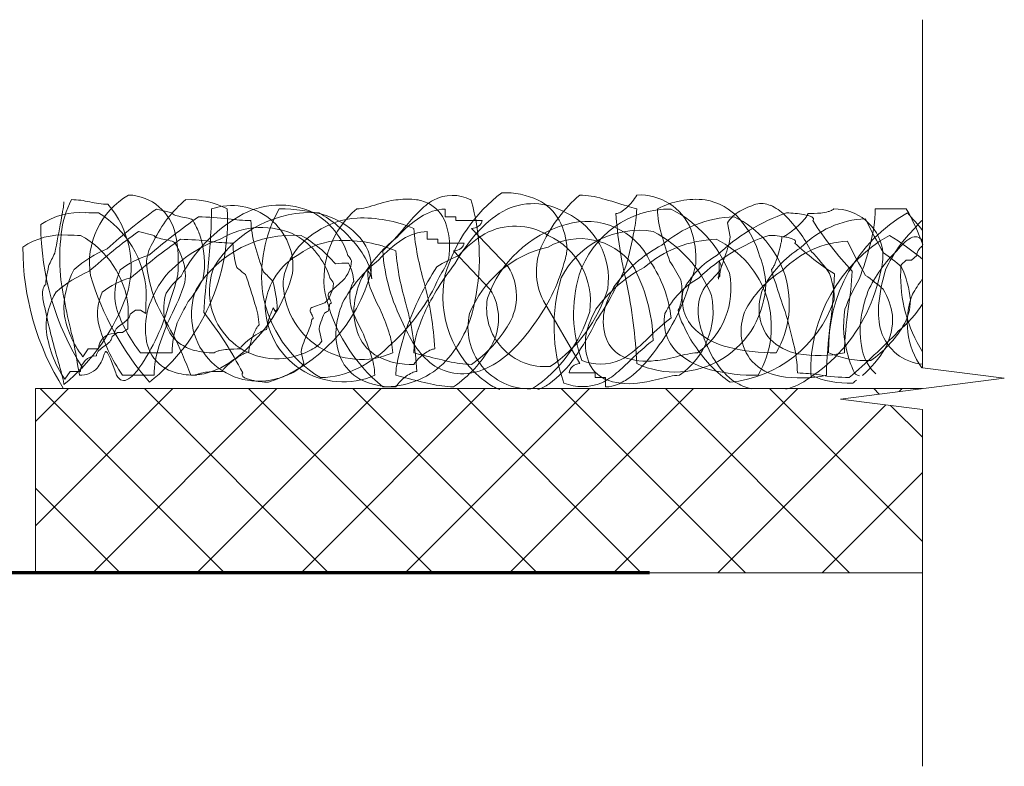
# Model space of a CAD drawing. Header units: millimetres. Extents: x -179 to 162, y -35 to 68.
# Tile 5 of 5: x 119 to 162, y -8 to 24. Entities that reach past the tile are written whole.
import ezdxf

# ---------------------------------------------------------------- set-up
doc = ezdxf.new("R2010")
doc.units = ezdxf.units.MM
for name, color, linetype, lineweight in [('FS-DETAIL-HATCH', 253, 'Continuous', 13), ('FS-DETAIL-THIN', 8, 'Continuous', 18), ('FS-DETAIL-WIDE', 4, 'Continuous', 70)]:
    doc.layers.add(name, color=color, linetype=linetype, lineweight=lineweight)

# ---------------------------------------------------------------- blocks, each defined once
blk = doc.blocks.new('CARPET_H_PROFILE_THICK')
at = {"layer": 'FS-DETAIL-HATCH'}
for p, q in [((2515.562, 1932.173), (2514.878, 1932.341)), ((2547.452, 1932.343), (2546.101, 1932.343)), ((2514.782, 1931.197), (2514.097, 1931.365)), ((2530.163, 1929.828), (2528.566, 1931.499)), ((2539.683, 1931.737), (2539.796, 1931.131)), ((2529.382, 1928.853), (2527.785, 1930.524)), ((2539.345, 1929.662), (2538.783, 1929.056)), ((2522.406, 1928.734), (2522.977, 1929.239)), ((2521.626, 1928.069), (2522.196, 1928.263)), ((2522.46, 1928.242), (2522.47, 1928.256)), ((2531.689, 1928.349), (2533.266, 1925.629)), ((2521.679, 1927.576), (2521.69, 1927.591)), ((2522.064, 1926.603), (2521.95, 1927.108)), ((2512.886, 1925.831), (2513.111, 1925.225)), ((2514.193, 1926.098), (2515.562, 1926.098)), ((2521.284, 1925.628), (2521.169, 1926.133)), ((2513.413, 1925.123), (2514.782, 1925.123)), ((2545.204, 1925.218), (2545.21, 1925.209))]:
    blk.add_line(p, q, dxfattribs=at)
at = {"layer": 'FS-DETAIL-HATCH', "flags": 128}
for points in [[(2529.022, 1931.836), (2527.882, 1931.836), (2527.882, 1932.004), (2527.425, 1932.004), (2527.425, 1932.341)], [(2528.242, 1930.86), (2527.101, 1930.86), (2527.101, 1931.029), (2526.645, 1931.029), (2526.645, 1931.365)], [(2547.903, 1930.323), (2547.677, 1930.121), (2547.452, 1930.121), (2547.227, 1929.919)], [(2513.737, 1927.782), (2513.965, 1927.95), (2514.193, 1927.95), (2514.422, 1927.808)], [(2512.956, 1926.806), (2513.185, 1926.974), (2513.413, 1926.974), (2513.641, 1927.143)], [(2511.684, 1925.93), (2511.912, 1926.267), (2512.368, 1926.267)], [(2510.903, 1924.954), (2511.131, 1925.291), (2511.588, 1925.291)], [(2532.815, 1925.225), (2533.941, 1925.225), (2533.941, 1925.023), (2534.391, 1925.023), (2534.391, 1924.619)]]:
    blk.add_lwpolyline(points, dxfattribs=at)
at = {"layer": 'FS-DETAIL-HATCH'}
for centre, radius, start, end in [((2514.868, 1930.826), 4.143, 152.3661, 173.9124), ((2508.934, 1932.724), 1.927, 348.9974, 357.6972), ((2511.135, 1929.133), 3.615, 76.3878, 89.0091), ((2515.38, 1929.998), 3.409, 120.0239, 189.0695), ((2512.836, 1936.159), 3.614, 256.3874, 269.0088), ((2513.602, 1930.805), 2.146, 11.2325, 88.0777), ((2519.709, 1928.568), 5.489, 130.4085, 154.17), ((2516.32, 1929.282), 3.469, 61.9301, 92.7929), ((2527.485, 1922.84), 10.159, 104.299, 107.1859), ((2525.443, 1931.014), 1.734, 91.95, 105.6312), ((2525.78, 1929.964), 2.811, 81.9177, 98.09), ((2525.923, 1931.025), 1.74, 60.4583, 81.6857), ((2528.477, 1930.115), 3.049, 120.9049, 136.2805), ((2527.74, 1931.131), 1.802, 63.7556, 117.4058), ((2534.056, 1927.534), 6.914, 127.0793, 163.5076), ((2519.943, 1930.193), 8.965, 346.1925, 16.5547), ((2529.997, 1929.6), 3.452, 64.832, 91.8097), ((2530.481, 1930.784), 2.176, 29.4775, 63.1277), ((2537.586, 1927.989), 6.578, 131.0562, 154.2889), ((2533.123, 1928.935), 4.017, 73.6516, 87.9605), ((2529.042, 1913.17), 20.299, 71.9731, 75.1253), ((2533.851, 1934.022), 2.175, 311.5047, 330.4334), ((2535.857, 1930.521), 2.431, 22.8728, 92.6877), ((2538.311, 1929.245), 3.518, 83.3235, 118.2902), ((2538.28, 1930.199), 2.579, 41.5976, 80.1676), ((2491.392, 1935.442), 19.678, 349.4485, 350.9778), ((2528.581, 1913.226), 23.52, 125.6358, 132.3312), ((2509.652, 1929.843), 4.129, 342.5099, 40.8804), ((2509.062, 1931.817), 8.907, 308.2438, 3.3911), ((2486.006, 1932.9), 31.276, 354.0872, 358.9804), ((2518.15, 1929.829), 2.662, 353.6841, 109.1449), ((2520.232, 1929.105), 3.411, 64.0955, 121.2362), ((2525.476, 1929.426), 6.025, 151.0369, 187.375), ((2520.342, 1925.932), 6.413, 72.6488, 91.2232), ((2526.146, 1929.286), 3.99, 129.9857, 188.7766), ((2523.524, 1934.076), 1.733, 271.9504, 285.6319), ((2521.482, 1942.251), 10.159, 284.2993, 287.1859), ((2535.009, 1923.75), 12.169, 135.8788, 140.1847), ((2527.508, 1930.259), 2.083, 92.2847, 123.2775), ((2525.923, 1931.157), 1.628, 16.3231, 58.1565), ((2532.23, 1928.344), 4.527, 120.6755, 139.468), ((2531.24, 1929.822), 2.753, 58.6361, 118.64), ((2537.201, 1928.173), 4.168, 89.5306, 161.7351), ((2534.307, 1933.462), 1.453, 300.5607, 312.6842), ((2544.193, 1960.294), 29.2, 252.3176, 253.1773), ((2530.343, 1932.513), 5.402, 347.9851, 358.1979), ((2540.978, 1932.457), 4.336, 181.4964, 196.1133), ((2534.735, 1927.515), 5.436, 22.0453, 62.6155), ((2540.899, 1930.98), 1.433, 118.0037, 148.0942), ((2541.791, 1929.578), 3.092, 106.3368, 120.4017), ((2541.169, 1931.624), 0.954, 66.7683, 105.0243), ((2540.712, 1930.597), 2.079, 45.2753, 66.355), ((2543.543, 1934.116), 1.959, 275.6722, 285.3152), ((2543.823, 1933.078), 0.884, 285.6083, 294.9823), ((2544.014, 1932.674), 0.437, 294.6004, 310.8214), ((2544.322, 1930.208), 2.136, 10.4279, 90.6084), ((2539.843, 1932.423), 6.258, 344.8531, 359.2748), ((2539.306, 1927.654), 9.399, 19.4516, 29.9251), ((2511.581, 1929.101), 3.09, 85.744, 123.8589), ((2389.889, 1954.261), 122.911, 348.8174, 349.4885), ((2512.443, 1950.934), 18.761, 268.066, 269.7717), ((2510.126, 1928.478), 4.322, 3.4628, 58.7383), ((2535.172, 1905.967), 31.923, 125.3492, 130.2494), ((2515.619, 1932.174), 0.0566, 181.2509, 214.9909), ((2515.664, 1932.208), 0.113, 215.9608, 236.4263), ((2515.814, 1932.444), 0.393, 237.2634, 253.8561), ((2516.475, 1934.638), 2.684, 253.3146, 260.1982), ((2521.852, 1926.223), 6.716, 120.3053, 151.5325), ((2515.592, 1929.485), 2.544, 72.7967, 80.3697), ((2516.246, 1931.581), 0.349, 54.5033, 73.6014), ((2516.332, 1931.728), 0.18, 39.3885, 49.348), ((2516.133, 1931.627), 0.401, 26.514, 32.5077), ((2512.696, 1929.717), 4.332, 20.8808, 28.8273), ((2516.535, 1920.462), 11.543, 82.6666, 89.1671), ((2521.596, 1927.249), 4.936, 85.8902, 148.5004), ((2519.158, 1940.469), 8.635, 262.3496, 268.8466), ((2523.047, 1931.943), 4.064, 181.5028, 196.6455), ((2520.105, 1929.376), 3.231, 17.1558, 59.9704), ((2523.763, 1928.61), 3.344, 92.907, 125.1215), ((2519.18, 1927.358), 5.555, 40.0374, 60.0882), ((2521.302, 1929.001), 3.197, 45.221, 72.6762), ((2523.801, 1926.132), 5.822, 67.208, 92.0436), ((2528.859, 1928.029), 4.69, 122.1251, 139.0208), ((2528.789, 1931.842), 0.234, 326.3066, 358.4927), ((2529.783, 1930.478), 2.935, 2.4159, 27.9646), ((2531.372, 1929.314), 3.141, 351.9069, 65.5356), ((2533.573, 1928.753), 3.051, 25.2583, 107.1619), ((2534.834, 1932.434), 0.292, 271.4746, 290.3506), ((2552.633, 1933.3), 17.829, 183.727, 193.437), ((2534.714, 1932.778), 0.657, 289.7076, 300.3045), ((2540.145, 1926.955), 5.052, 91.9488, 130.8628), ((2544.957, 1924.334), 8.292, 109.0219, 133.669), ((2538.174, 1928.213), 4.196, 329.7371, 64.6083), ((2537.05, 1929.157), 4.19, 15.4355, 41.0902), ((2537.749, 1927.634), 6.268, 27.2203, 45.0906), ((2542.221, 1928.069), 4.104, 79.1179, 89.5341), ((2540.414, 1934.153), 3.453, 311.3529, 319.2432), ((2545.861, 1927.751), 4.174, 92.5303, 135.75), ((2542.632, 1930.053), 2.078, 74.28, 79.9046), ((2542.174, 1932.643), 1.134, 318.9624, 327.8854), ((2542.813, 1932.24), 0.378, 328.1349, 337.7958), ((2543.048, 1932.147), 0.126, 336.6744, 357.659), ((2543.229, 1937.202), 5.061, 269.3756, 275.7597), ((2543.008, 1931.349), 0.729, 62.4562, 75.1782), ((2543.23, 1931.779), 0.245, 47.9654, 61.9472), ((2543.326, 1931.884), 0.103, 22.2983, 48.367), ((2543.31, 1931.918), 0.119, 316.0899, 341.8859), ((2555.279, 1939.364), 14.067, 212.3533, 223.6858), ((2543.357, 1931.9), 0.0679, 344.1689, 19.8294), ((2550.836, 1926.293), 6.76, 119.5601, 181.6489), ((2561.814, 1939.533), 17.843, 205.2549, 210.653), ((2535.176, 1920.837), 16.745, 39.1671, 42.6048), ((2549.966, 1929.899), 2.675, 132.719, 142.627), ((2521.47, 1931.674), 11.612, 180.0327, 212.561), ((2527.801, 1912.25), 23.52, 125.6358, 132.3312), ((2519.451, 1928.129), 3.411, 64.0955, 121.2362), ((2517.405, 1938.326), 10.686, 313.1138, 320.5917), ((2526.728, 1929.284), 2.083, 92.2847, 123.2775), ((2537.675, 1932.544), 11.665, 185.1377, 196.8899), ((2524.228, 1930.683), 3.387, 351.8343, 15.9656), ((2528.563, 1932.03), 0.531, 270.3663, 306.7039), ((2528.643, 1931.935), 0.406, 305.6154, 326.7963), ((2530.459, 1928.846), 2.753, 58.6361, 118.64), ((2534.028, 1926.802), 5.051, 105.5673, 160.7477), ((2535.835, 1927.624), 3.792, 80.5956, 152.8001), ((2517.262, 1934.796), 18.678, 344.8097, 349.4898), ((2533.955, 1926.539), 5.436, 22.0453, 62.6155), ((2534.313, 1930.176), 3.998, 356.6918, 18.8241), ((2540.268, 1934.222), 3.602, 304.7064, 312.3671), ((2551.942, 1927.242), 5.928, 133.7735, 155.1128), ((2510.8, 1928.126), 3.09, 85.744, 123.8589), ((2520.271, 1930.148), 9.589, 173.3062, 184.1808), ((2511.662, 1949.958), 18.761, 268.066, 269.7717), ((2509.641, 1927.658), 4.039, 5.9131, 61.1887), ((2534.392, 1904.991), 31.923, 125.3492, 130.2494), ((2516.447, 1929.85), 2.011, 146.5208, 173.7411), ((2514.838, 1931.198), 0.0566, 181.2509, 214.9909), ((2514.883, 1931.232), 0.113, 215.9608, 236.4263), ((2515.033, 1931.468), 0.393, 237.2634, 253.8561), ((2515.694, 1933.662), 2.684, 253.3146, 260.1982), ((2519.544, 1925.674), 5.685, 109.1108, 140.338), ((2514.812, 1928.509), 2.544, 72.7967, 80.3697), ((2515.466, 1930.605), 0.349, 54.5033, 73.6014), ((2510.037, 1930.022), 5.795, 354.8767, 11.9643), ((2515.754, 1919.486), 11.543, 82.6666, 89.1671), ((2520.816, 1926.273), 4.936, 85.8902, 148.5004), ((2513.336, 1930.001), 3.634, 348.4906, 20.2835), ((2518.377, 1939.493), 8.635, 262.3496, 268.8466), ((2523.3, 1928.783), 2.95, 119.6858, 171.7068), ((2519.325, 1928.4), 3.231, 17.1558, 59.9704), ((2522.983, 1927.635), 3.344, 92.907, 125.1215), ((2518.4, 1926.382), 5.555, 40.0374, 60.0882), ((2523.021, 1925.157), 5.822, 67.208, 92.0436), ((2522.249, 1929.805), 1.962, 354.347, 48.3003), ((2528.998, 1926.41), 5.965, 128.0832, 151.6835), ((2528.079, 1927.054), 4.69, 122.1251, 139.0208), ((2535.219, 1925.687), 8.527, 138.9494, 149.9728), ((2531.449, 1927.369), 4.527, 120.6755, 139.468), ((2530.591, 1928.338), 3.141, 351.9069, 65.5356), ((2533.284, 1928.204), 2.851, 37.3262, 119.2298), ((2539.364, 1925.98), 5.052, 91.9488, 130.8628), ((2554.961, 1936.248), 18.823, 195.3893, 199.1855), ((2544.176, 1923.358), 8.292, 109.0219, 133.669), ((2537.393, 1927.238), 4.196, 329.7371, 64.6083), ((2538.386, 1931.194), 1.411, 341.6531, 357.4644), ((2541.44, 1927.093), 4.104, 79.1179, 89.5341), ((2540.582, 1931.194), 1.467, 346.5829, 357.5494), ((2542.042, 1931.301), 0.169, 271.8075, 288.9739), ((2545.08, 1926.775), 4.174, 92.5303, 135.75), ((2541.951, 1931.586), 0.469, 288.1497, 296.5081), ((2541.579, 1932.32), 1.292, 296.7643, 304.9277), ((2541.851, 1929.078), 2.078, 74.28, 79.9046), ((2542.227, 1930.373), 0.729, 62.4562, 75.1782), ((2542.449, 1930.803), 0.245, 47.9654, 61.9472), ((2542.545, 1930.908), 0.103, 22.2983, 48.367), ((2542.576, 1930.924), 0.0679, 344.1689, 19.8294), ((2550.056, 1925.317), 6.76, 119.5601, 181.6489), ((2561.033, 1938.557), 17.843, 205.2549, 210.653), ((2539.956, 1920.288), 12.836, 50.2919, 58.1941), ((2548.066, 1930.207), 0.972, 110.6189, 132.8196), ((2547.848, 1930.778), 0.361, 65.7561, 110.1819), ((2547.817, 1930.771), 0.381, 39.9487, 62.0122), ((2547.59, 1930.591), 0.67, 32.8167, 39.2597), ((2520.69, 1930.699), 11.612, 180.0327, 212.0364), ((2514.812, 1925.695), 5.335, 112.8258, 130.9835), ((2515.551, 1930.752), 0.18, 39.3885, 49.348), ((2515.352, 1930.651), 0.401, 26.514, 32.5077), ((2511.916, 1928.741), 4.332, 20.8808, 28.8273), ((2522.266, 1930.967), 4.064, 181.5028, 196.6455), ((2536.212, 1935.652), 17.742, 195.9442, 199.8947), ((2520.281, 1928.126), 4.22, 28.0997, 41.672), ((2532.826, 1931.107), 8.138, 184.1008, 207.3914), ((2536.894, 1931.568), 11.665, 185.1377, 196.8899), ((2527.782, 1931.054), 0.531, 270.3663, 306.7039), ((2527.863, 1930.959), 0.406, 305.6154, 326.7963), ((2528.008, 1930.866), 0.234, 326.3066, 358.4927), ((2532.951, 1925.981), 4.828, 102.6674, 157.8478), ((2534.218, 1929.627), 2.833, 154.5827, 206.8011), ((2530.459, 1930.768), 2.262, 339.6838, 355.7882), ((2539.671, 1925.409), 6.069, 117.8123, 144.1163), ((2530.642, 1933.437), 9.473, 340.4876, 343.5187), ((2545.344, 1926.718), 4.656, 122.0802, 152.8939), ((2536.512, 1931.934), 5.602, 344.3704, 348.8844), ((2542.529, 1930.943), 0.119, 316.0899, 341.8859), ((2550.195, 1938.815), 10.988, 226.382, 237.7144), ((2528.275, 1935.617), 18.259, 339.7566, 344.6635), ((2551.161, 1926.266), 5.928, 133.7735, 155.1128), ((2544.029, 1930.325), 2.409, 345.3188, 6.4251), ((2549.186, 1928.923), 2.675, 131.7304, 142.627), ((2548.355, 1930.304), 0.453, 139.9965, 177.5108), ((2549.407, 1929.436), 1.817, 133.7223, 140.3697), ((2558.149, 1907.014), 53.12, 153.8513, 154.5225), ((2515.48, 1926.966), 3.493, 105.512, 128.4316), ((2514.054, 1929.453), 2.083, 351.7728, 23.5658), ((2522.52, 1927.807), 2.95, 119.6858, 171.7068), ((2528.217, 1925.434), 5.965, 128.0832, 151.6835), ((2522.067, 1930.151), 1.288, 314.9332, 357.1213), ((2522.702, 1929.828), 0.701, 21.642, 45.6108), ((2522.459, 1929.241), 1.774, 2.2787, 29.4719), ((2530.014, 1925.138), 5.548, 111.1915, 122.2149), ((2524.127, 1931.474), 3.68, 325.4127, 339.7756), ((2541.048, 1927.115), 3.694, 119.4564, 153.2761), ((2548.5, 1927.109), 9.473, 160.4876, 163.5191), ((2537.581, 1928.895), 3.768, 3.0103, 21.4379), ((2538.366, 1931.376), 3.666, 337.8826, 344.9641), ((2538.732, 1925.898), 6.501, 34.0937, 45.0738), ((2540.857, 1922.447), 9.761, 49.2067, 54.9354), ((2529.542, 1926.261), 19.68, 169.4485, 170.978), ((2514.355, 1928.007), 3.493, 150.5769, 183.0486), ((2515.66, 1928.622), 2.587, 155.3178, 193.2444), ((2520.453, 1930.522), 6.023, 184.3103, 201.2441), ((2538.398, 1926.702), 21.489, 172.0381, 176.9326), ((2520.091, 1928.751), 2.911, 158.2672, 284.2908), ((2523.051, 1935.103), 7.07, 228.5655, 232.516), ((2523.089, 1927.577), 2.418, 86.82, 100.3923), ((2521.678, 1929.119), 1.774, 2.2787, 29.4719), ((2526.14, 1929.546), 2.078, 176.8058, 193.5208), ((2523.481, 1929.17), 0.763, 10.6236, 40.0708), ((2538.58, 1922.484), 13.667, 147.4763, 160.0037), ((2536.883, 1922.878), 11.485, 141.9673, 154.4946), ((2528.097, 1928.563), 2.423, 329.9225, 31.4867), ((2525.058, 1932.05), 7.802, 322.7812, 344.6328), ((2538.89, 1924.433), 6.069, 117.8123, 144.1163), ((2521.983, 1935.51), 14.438, 326.2296, 337.1428), ((2529.29, 1926.445), 7.167, 1.5402, 29.1183), ((2531.811, 1926.994), 5.46, 6.5161, 34.0942), ((2531.941, 1926.402), 6.393, 26.6621, 34.9249), ((2534.353, 1930.705), 4.023, 335.8037, 349.1135), ((2525.825, 1930.267), 13.508, 355.8802, 359.1774), ((2538.58, 1929.687), 0.844, 11.7351, 27.1501), ((2539.194, 1929.817), 0.217, 314.3333, 11.1893), ((2540.756, 1929.352), 1.412, 161.654, 177.4649), ((2544.563, 1925.742), 4.656, 122.0802, 152.8939), ((2541.283, 1930.044), 0.454, 313.9513, 331.5557), ((2544.524, 1930.268), 2.978, 190.6595, 203.0009), ((2540.46, 1930.525), 1.406, 330.2699, 337.855), ((2538.151, 1931.409), 8.381, 334.5658, 348.3344), ((2554.019, 1927.441), 7.801, 162.8821, 174.7517), ((2553.475, 1929.456), 6.269, 178.1718, 211.8965), ((2536.471, 1930.507), 10.772, 355.4669, 356.8722), ((2543.374, 1927.997), 4.276, 5.3436, 25.4821), ((2511.997, 1928.979), 1.928, 168.9979, 177.6974), ((2514.032, 1924.72), 5.335, 112.8258, 130.9835), ((2534.773, 1932.806), 24.298, 187.9424, 194.7248), ((2524.098, 1933.106), 12.622, 196.7888, 221.0229), ((2514.7, 1925.99), 3.493, 105.512, 128.4316), ((2519.396, 1926.356), 5.153, 145.1273, 161.1002), ((2518.238, 1926.749), 3.521, 130.5704, 146.5432), ((2509.612, 1930.767), 6.325, 338.5961, 348.481), ((2512.037, 1931.814), 5.482, 320.4804, 332.4272), ((2501.658, 1923.305), 18.177, 15.6984, 19.9037), ((2514.139, 1931.4), 6.913, 316.4067, 344.3603), ((2514.068, 1923.854), 7.938, 42.3243, 46.5295), ((2517.556, 1931.322), 6.862, 288.6834, 345.5696), ((2521.921, 1928.852), 0.701, 21.642, 45.6108), ((2527.674, 1927.654), 4.235, 158.0153, 173.9944), ((2519.546, 1932.633), 8.275, 312.1431, 336.8841), ((2531.908, 1928.53), 4.585, 167.8161, 233.9822), ((2539.456, 1927.245), 7.306, 163.1917, 199.6662), ((2538.941, 1927.794), 5.942, 163.5198, 199.9942), ((2540.268, 1926.139), 3.694, 119.4564, 153.2761), ((2534.699, 1928.689), 3.012, 357.3481, 11.1507), ((2536.436, 1928.893), 3.402, 304.7667, 11.2082), ((2539.349, 1929.365), 0.0683, 166.18, 186.0916), ((2539.51, 1929.387), 0.231, 187.2181, 203.2157), ((2539.32, 1929.372), 0.039, 134.5557, 164.9617), ((2539.326, 1929.362), 0.0498, 104.8724, 131.9347), ((2539.343, 1929.297), 0.117, 88.8583, 104.7539), ((2539.473, 1927.983), 4.898, 9.781, 18.5709), ((2523.218, 1930.156), 21.117, 352.3481, 358.291), ((2552.498, 1925.131), 8.225, 149.553, 159.6812), ((2529.236, 1930.549), 15.895, 350.8052, 356.7481), ((2540.076, 1921.471), 9.761, 49.2067, 54.9354), ((2553.567, 1925.282), 6.744, 143.6972, 150.1167), ((2511.021, 1928.637), 1.088, 166.2204, 182.2146), ((2510.317, 1928.803), 0.364, 148.1167, 165.2589), ((2510.162, 1928.897), 0.183, 119.7686, 147.5965), ((2508.658, 1931.42), 7.794, 331.1555, 343.1022), ((2519.31, 1927.775), 2.911, 158.2672, 284.2908), ((2515.356, 1927.869), 4.77, 1.287, 16.1811), ((2523.775, 1929.204), 3.394, 179.9213, 293.788), ((2521.286, 1929.175), 1.288, 314.9332, 357.1213), ((2524.326, 1928.622), 1.043, 147.0185, 176.4656), ((2530.576, 1931.33), 6.844, 199.3704, 209.122), ((2512.709, 1925.494), 14.281, 3.1017, 14.8539), ((2527.317, 1927.587), 2.423, 329.9225, 31.4867), ((2528.543, 1930.669), 6.204, 303.7278, 343.1577), ((2538.165, 1926.987), 3.943, 149.8826, 166.861), ((2514.75, 1924.742), 21.011, 2.4197, 12.1296), ((2537.408, 1929.198), 3.938, 244.9847, 358.4724), ((2529.362, 1931.722), 9.062, 321.6759, 342.8915), ((2540.094, 1928), 1.684, 141.1673, 178.656), ((2543.732, 1927.976), 2.676, 161.171, 183.9597), ((2561.519, 1934.976), 20.592, 196.5665, 200.1253), ((2542.516, 1928.514), 1.808, 0.9087, 9.5788), ((2543.467, 1927.176), 3.429, 9.2861, 29.4246), ((2513.268, 1928.921), 3.35, 185.5919, 195.9741), ((2513.042, 1927.187), 2.956, 148.123, 180.5948), ((2505.207, 1931.597), 8.902, 309.4167, 340.335), ((2514.428, 1927.801), 2.112, 154.0278, 191.9545), ((2506.313, 1930.803), 9.482, 326.7265, 345.6851), ((2545.667, 1927.674), 31.246, 178.0463, 179.7543), ((2517.774, 1927.981), 2.573, 163.9943, 189.5157), ((2524.742, 1929.591), 5.324, 190.1555, 239.0841), ((2529.453, 1930.351), 7.441, 192.9962, 230.3795), ((2522.506, 1928.603), 0.165, 127.2329, 191.4326), ((2522.735, 1928.653), 0.399, 191.9732, 205.8121), ((2523.613, 1929.068), 1.371, 205.4368, 209.5324), ((2521.45, 1927.84), 1.117, 25.8855, 29.6267), ((2525.359, 1928.57), 2.078, 176.8058, 193.5208), ((2531.756, 1928.033), 2.534, 170.1262, 275.2489), ((2536.279, 1928.613), 1.43, 332.175, 357.4535), ((2535.655, 1927.918), 3.402, 304.7667, 11.2082), ((2539.575, 1928.435), 1.857, 169.4261, 230.9577), ((2543.727, 1928.521), 0.598, 343.2793, 2.0377), ((2551.747, 1926.62), 6.336, 160.2508, 172.1204), ((2545.495, 1928.386), 2.136, 327.9281, 0.2483), ((2550.901, 1927.419), 3.409, 158.9775, 215.4345), ((2538.725, 1933.974), 29.294, 191.7691, 196.1904), ((2519.046, 1929.993), 6.222, 198.3981, 218.7517), ((2544.886, 1927.009), 31.246, 178.0463, 179.7543), ((2517.678, 1927.161), 3.274, 164.6899, 190.2112), ((2531.491, 1936.24), 18.43, 205.3825, 210.4291), ((2525.318, 1923.027), 10.489, 149.6585, 155.3885), ((2515.762, 1927.049), 3.592, 4.1862, 19.0802), ((2522.995, 1928.228), 3.394, 179.9213, 293.788), ((2522.383, 1926.856), 2.706, 153.6835, 161.8714), ((2518.839, 1927.41), 1.291, 21.555, 29.9759), ((2520.373, 1927.662), 0.401, 128.2508, 146.242), ((2521.726, 1927.937), 0.165, 127.2329, 191.4326), ((2520.682, 1928.497), 1.754, 340.4848, 346.4163), ((2521.763, 1928.243), 0.644, 345.7698, 358.7619), ((2522.409, 1928.372), 0.143, 269.0142, 282.1978), ((2522.428, 1928.285), 0.054, 281.8154, 306.1388), ((2522.308, 1928.251), 0.165, 8.8283, 27.7713), ((2522.425, 1928.27), 0.0473, 343.3006, 7.3068), ((2526.893, 1926.678), 4.235, 158.0153, 173.9944), ((2529.796, 1930.354), 6.844, 199.3704, 209.122), ((2526.277, 1927.912), 2.821, 176.247, 202.5618), ((2511.992, 1922.662), 13.688, 18.5051, 22.9466), ((2511.929, 1924.518), 14.281, 3.1017, 14.8539), ((2523.628, 1929.192), 5.149, 316.0289, 347.228), ((2537.384, 1926.011), 3.943, 149.8826, 166.861), ((2539.266, 1928.175), 1.738, 187.583, 210.4961), ((2541.355, 1927.99), 2.945, 179.0402, 198.9451), ((2539.295, 1930.099), 5.301, 275.4187, 340.7266), ((2549.269, 1927.271), 4.541, 170.9364, 197.3725), ((2563.258, 1925.478), 18.505, 172.1379, 178.0792), ((2549.385, 1927.879), 3.146, 174.9789, 195.6183), ((2543.832, 1930.991), 5.137, 309.5681, 327.6011), ((2514.971, 1928.471), 4.155, 188.9913, 217.6989), ((2512.439, 1928.756), 1.692, 304.424, 314.7789), ((2513.299, 1927.876), 0.461, 315.8661, 332.3731), ((2513.468, 1927.785), 0.269, 332.9564, 359.2849), ((2527.636, 1922.206), 13.319, 155.8289, 161.5589), ((2516.934, 1927.88), 1.728, 190.8188, 232.7476), ((2503.826, 1917.562), 16.668, 27.3729, 38.121), ((2523.586, 1926.413), 3.988, 161.2068, 166.5588), ((2521.954, 1927.987), 0.399, 191.9732, 205.8121), ((2522.833, 1928.402), 1.371, 205.4368, 209.5324), ((2520.982, 1927.577), 0.644, 345.7698, 358.7619), ((2521.628, 1927.707), 0.143, 269.0142, 282.1978), ((2520.67, 1927.175), 1.117, 25.8855, 29.6267), ((2521.647, 1927.62), 0.054, 281.8154, 306.1388), ((2521.528, 1927.585), 0.165, 8.8283, 27.7713), ((2521.644, 1927.604), 0.0473, 343.3006, 7.3068), ((2528.538, 1925.083), 6.925, 156.6849, 160.2186), ((2520.846, 1930.41), 2.908, 297.2511, 300.7848), ((2535.956, 1923.804), 10.259, 156.9326, 162.4673), ((2531.094, 1927.212), 2.681, 167.295, 271.0223), ((2527.762, 1929.694), 6.204, 303.8587, 343.1577), ((2536.662, 1927.484), 2.371, 170.3102, 199.1662), ((2543.328, 1919.696), 9.99, 127.5801, 134.9543), ((2538.794, 1927.46), 1.857, 169.4261, 230.9577), ((2542.951, 1927), 2.676, 161.171, 183.9597), ((2543.026, 1927.989), 1.973, 185.7584, 221.0611), ((2518.455, 1920.831), 24.758, 13.223, 16.5675), ((2539.383, 1930.914), 7.056, 303.1072, 333.8994), ((2544.179, 1927.565), 2.676, 331.2007, 3.5209), ((2514.797, 1927.65), 4.736, 185.9906, 214.6982), ((2519.129, 1929.172), 7.005, 194.9623, 215.3158), ((2513.49, 1926.845), 0.461, 135.868, 152.3757), ((2514.351, 1925.966), 1.692, 124.4239, 134.7805), ((2519.92, 1926.027), 4.359, 161.7055, 179.0613), ((2520.165, 1926.589), 1.103, 145.1929, 153.6138), ((2519.593, 1926.996), 0.401, 128.2508, 146.242), ((2519.758, 1926.58), 0.539, 105.0652, 112.2632), ((2519.674, 1926.903), 0.205, 91.4456, 105.7048), ((2520.227, 1927.093), 0.559, 168.892, 178.4074), ((2521.854, 1926.821), 2.208, 166.4171, 170.1129), ((2515.038, 1929.589), 6.925, 336.6849, 340.2186), ((2519.902, 1927.831), 1.754, 340.4848, 346.4163), ((2522.594, 1927.094), 0.644, 165.7698, 178.7619), ((2523.674, 1926.841), 1.754, 160.4848, 166.4163), ((2525.497, 1926.936), 2.821, 176.247, 202.5618), ((2538.384, 1922.983), 13.318, 161.7325, 167.2672), ((2530.793, 1929.539), 5.631, 202.733, 215.2155), ((2525.28, 1930.272), 5.717, 305.0821, 329.2529), ((2525.462, 1931.239), 7.001, 313.5685, 326.0707), ((2524.571, 1931.94), 10.415, 324.454, 334.6728), ((2542.552, 1929.384), 5.22, 203.6123, 216.0568), ((2565.466, 1924.658), 21.488, 172.8183, 178.7596), ((2549.456, 1927.058), 4.009, 173.8362, 194.4755), ((2543.211, 1929.696), 4.768, 304.3905, 329.1539), ((2513.049, 1926.26), 0.681, 89.6755, 179.3939), ((2512.519, 1926.901), 0.461, 315.8661, 332.3731), ((2512.687, 1926.809), 0.269, 332.9564, 359.2849), ((2513.322, 1926.937), 0.269, 152.9593, 179.2855), ((2494.555, 1916.659), 23.406, 21.2031, 25.9619), ((2520.911, 1924.122), 3.242, 125.8359, 133.6227), ((2522.806, 1925.437), 3.988, 161.2068, 166.5588), ((2521.193, 1923.839), 3.638, 119.6356, 126.8222), ((2521.603, 1925.88), 2.706, 153.6835, 161.8714), ((2520.089, 1925.788), 1.397, 112.5029, 119.8161), ((2527.757, 1924.107), 6.925, 156.6849, 160.2186), ((2525.431, 1927.621), 1.929, 204.2144, 241.0287), ((2511.212, 1921.687), 13.688, 18.5051, 22.9466), ((2522.122, 1926), 3.023, 1.8697, 19.4601), ((2529.799, 1925.954), 3.745, 165.4577, 177.7834), ((2535.882, 1926.509), 2.371, 170.3102, 199.1662), ((2535.762, 1927.229), 1.438, 201.3319, 244.1512), ((2528.398, 1934.751), 11.213, 310.2992, 314.5893), ((2540.534, 1929.637), 3.395, 231.1534, 256.1544), ((2543.238, 1928.351), 4.85, 195.7483, 212.4457), ((2542.245, 1927.013), 1.973, 185.7584, 221.0611), ((2543.115, 1928.229), 2.202, 224.2424, 260.0585), ((2523.113, 1950.339), 33.449, 310.8132, 315.8267), ((2548.337, 1927.676), 2.084, 197.9891, 264.9333), ((2438.941, 1913.269), 73.556, 9.2748, 10.46512), ((2513.571, 1924.99), 1.692, 124.4239, 134.7805), ((2511.658, 1927.781), 1.692, 304.424, 314.7789), ((2516.153, 1926.905), 1.728, 190.8188, 232.7476), ((2519.14, 1925.051), 4.359, 161.7055, 179.0613), ((2517.029, 1928.103), 1.964, 234.4671, 255.0702), ((2518.149, 1923.886), 2.367, 94.6446, 102.6811), ((2515.28, 1929.918), 5.072, 300.3946, 319.6409), ((2518.472, 1920.046), 6.221, 89.4834, 94.7416), ((2518.617, 1926.262), 0.0892, 152.0202, 177.0085), ((2518.805, 1926.171), 0.298, 142.8122, 153.5459), ((2519.344, 1925.758), 0.978, 133.2779, 142.6058), ((2521.074, 1925.846), 2.208, 166.4171, 170.1129), ((2521.813, 1926.119), 0.644, 165.7698, 178.7619), ((2522.894, 1925.865), 1.754, 160.4848, 166.4163), ((2520.651, 1927.986), 2.001, 295.5318, 306.1965), ((2521.256, 1927.177), 0.991, 305.5863, 324.6303), ((2521.01, 1930.561), 5.765, 297.128, 315.1799), ((2528.702, 1928.044), 3.06, 214.9215, 235.7103), ((2527.083, 1925.54), 0.741, 106.3701, 115.6025), ((2526.976, 1925.913), 0.353, 91.1552, 106.8626), ((2524.5, 1929.296), 5.717, 305.0821, 329.2529), ((2542.547, 1918.721), 9.99, 127.5801, 134.9543), ((2543.181, 1929.611), 5.865, 214.239, 234.7507), ((2541.652, 1933.873), 7.776, 255.6274, 271.0784), ((2536.87, 1925.102), 5.854, 1.2091, 13.7597), ((2542.431, 1928.721), 4.768, 310.8847, 329.1539), ((2475.562, 1915.999), 36.379, 14.4938, 15.6403), ((2512.268, 1925.284), 0.681, 89.6755, 179.3939), ((2512.541, 1925.961), 0.269, 152.9593, 179.2855), ((2512.71, 1925.87), 0.461, 135.868, 152.3757), ((2511.125, 1926.392), 1.523, 321.1163, 343.8563), ((2513.574, 1925.67), 1.03, 155.0982, 163.1688), ((2512.749, 1926.054), 0.121, 134.6401, 155.5537), ((2512.688, 1926.116), 0.0339, 82.1444, 133.713), ((2512.683, 1926.104), 0.0464, 55.888, 77.4556), ((2512.649, 1926.055), 0.105, 42.9341, 55.6333), ((2512.474, 1925.9), 0.339, 29.9751, 42.0009), ((2510.946, 1925.017), 2.105, 22.782, 30.0256), ((2517.345, 1929.309), 3.211, 255.1615, 270.7466), ((2517.653, 1925.723), 0.46, 110.4268, 125.2706), ((2517.858, 1925.199), 1.023, 102.8977, 110.9421), ((2520.412, 1922.863), 3.638, 119.6356, 126.8222), ((2519.308, 1924.812), 1.397, 112.5029, 119.8161), ((2518.978, 1925.605), 0.539, 105.0652, 112.2632), ((2518.893, 1925.927), 0.205, 91.4456, 105.7048), ((2519.446, 1926.117), 0.559, 168.892, 178.4074), ((2519.993, 1929.342), 3.508, 283.4515, 295.6797), ((2524.65, 1926.645), 1.929, 204.2144, 241.0287), ((2521.342, 1925.024), 3.023, 1.8697, 19.4601), ((2525.935, 1928.783), 3.192, 243.2213, 272.1907), ((2529.019, 1924.978), 3.745, 165.4577, 177.7834), ((2517.744, 1892.673), 34.443, 75.3062, 76.0343), ((2527.638, 1924.491), 1.927, 125.708, 145.1252), ((2532.702, 1949.241), 24.069, 255.019, 257.677), ((2527.414, 1924.863), 1.495, 115.8249, 127.05), ((2527.611, 1928.91), 3.833, 294.6938, 314.2866), ((2529.115, 1928.612), 4.784, 306.0351, 325.2526), ((2533.646, 1928.548), 3.088, 296.0956, 310.4709), ((2536.15, 1928.357), 2.627, 247.2677, 278.7746), ((2532.4, 1928.979), 4.984, 307.5472, 324.7561), ((2536.492, 1927.873), 2.112, 271.588, 282.9148), ((2534.484, 1937.641), 12.084, 281.8433, 284.2727), ((2540.443, 1914.219), 12.084, 101.8433, 104.2727), ((2539.754, 1928.661), 3.395, 231.1534, 256.1544), ((2538.435, 1923.987), 2.112, 91.588, 102.9148), ((2543.651, 1931.337), 5.356, 260.1578, 281.9968), ((2545.716, 1929.854), 4.097, 246.4553, 272.6381), ((2550.415, 1927.631), 5.743, 197.3769, 204.3604), ((2547.556, 1926.7), 2.084, 197.9891, 226.5059), ((2511.574, 1926.147), 1.024, 267.806, 315.9937), ((2511.673, 1927.205), 3.027, 317.3547, 328.0123), ((2516.249, 1927.127), 1.964, 234.4671, 255.0702), ((2516.319, 1928.12), 2.996, 271.0991, 300.656), ((2518.024, 1925.196), 0.298, 142.8122, 153.5459), ((2518.564, 1924.782), 0.978, 133.2779, 142.6058), ((2520.13, 1923.146), 3.242, 125.8359, 133.6227), ((2519.871, 1927.01), 2.001, 295.5318, 306.1965), ((2520.475, 1926.201), 0.991, 305.5863, 324.6303), ((2521.956, 1928.704), 3.681, 270.788, 297.2004), ((2524.787, 1928.366), 3.747, 268.8006, 312.8115), ((2528.177, 1927.551), 2.362, 239.4904, 295.9763), ((2528.708, 1930.48), 4.889, 256.4919, 268.3414), ((2533.197, 1925.206), 0.383, 129.1189, 177.1287), ((2533.276, 1925.161), 0.469, 91.2799, 133.0789), ((2534.164, 1927.747), 2.143, 247.8791, 293.0789), ((2534.982, 1926.253), 1.438, 201.3319, 244.1512), ((2527.617, 1933.776), 11.213, 310.2992, 314.5893), ((2541.73, 1927.314), 3.022, 211.1937, 235.5613), ((2542.335, 1927.253), 2.202, 224.2424, 260.0585), ((2505.593, 1923.759), 5.361, 11.891, 14.5247), ((2513.907, 1925.51), 0.845, 199.6593, 213.7946), ((2513.535, 1925.263), 0.399, 214.0857, 236.7715), ((2513.191, 1925.771), 0.94, 294.8533, 318.9912), ((2516.565, 1928.333), 3.211, 255.1615, 270.7466), ((2516.872, 1924.747), 0.46, 110.4268, 125.2706), ((2517.077, 1924.223), 1.023, 102.8977, 110.9421), ((2517.369, 1922.911), 2.367, 94.6446, 102.6811), ((2517.691, 1919.07), 6.221, 89.4834, 94.7416), ((2517.836, 1925.286), 0.0892, 152.0202, 177.0085), ((2518.697, 1925.149), 0.0975, 166.813, 196.4622), ((2518.748, 1925.132), 0.152, 142.1524, 165.2218), ((2518.724, 1925.161), 0.127, 198.2856, 222.1924), ((2518.814, 1925.244), 0.25, 222.248, 236.8378), ((2519.028, 1925.586), 0.654, 237.5503, 251.9938), ((2519.393, 1926.62), 1.75, 251.0977, 257.7666), ((2519.213, 1928.366), 3.508, 283.4515, 295.6797), ((2525.154, 1927.807), 3.192, 243.2213, 272.1907), ((2516.963, 1891.698), 34.443, 75.3062, 76.0343), ((2526.857, 1923.516), 1.927, 125.708, 145.1252), ((2531.922, 1948.265), 24.069, 255.019, 257.677), ((2526.633, 1923.887), 1.495, 115.8249, 127.05), ((2526.302, 1924.565), 0.741, 106.3701, 115.6025), ((2526.196, 1924.938), 0.353, 91.1552, 106.8626), ((2532.865, 1927.573), 3.088, 296.0956, 310.4709), ((2535.37, 1927.382), 2.627, 247.2677, 278.7746), ((2533.991, 1926.951), 2.407, 292.4057, 306.9343), ((2533.704, 1936.665), 12.084, 281.8433, 284.2727), ((2539.662, 1913.244), 12.084, 101.8433, 104.2727), ((2537.654, 1923.012), 2.112, 91.588, 102.9148), ((2540.871, 1932.897), 7.776, 255.6274, 271.0784), ((2542.87, 1930.361), 5.356, 260.1578, 281.9968), ((2541.492, 1927.342), 2.918, 284.4302, 306.7444), ((2542.551, 1918.191), 7.036, 80.7121, 88.5947), ((2544.935, 1928.878), 4.097, 246.4553, 272.6381), ((2545.142, 1934.427), 9.405, 261.0964, 268.9833), ((2545.653, 1925.454), 0.507, 202.2451, 207.7105), ((2545.32, 1925.29), 0.136, 216.5608, 226.4472), ((2545.442, 1925.439), 0.329, 228.9387, 249.8513), ((2546.09, 1927.154), 2.162, 249.372, 251.898), ((2510.128, 1924.689), 0.732, 2.4919, 13.8155), ((2513.463, 1925.195), 0.303, 241.1849, 293.8798), ((2519.789, 1928.181), 3.36, 256.8163, 269.4124), ((2527.927, 1929.505), 4.889, 256.4919, 268.3414), ((2530.626, 1926.717), 2.365, 233.2772, 249.3426), ((2530.626, 1926.717), 2.365, 290.2191, 303.4117), ((2533.383, 1926.771), 2.143, 247.8791, 293.0789), ((2534.367, 1926.048), 1.429, 270.9934, 292.296), ((2535.712, 1926.897), 2.112, 271.588, 282.9148), ((2541.492, 1927.342), 2.918, 239.7355, 254.4666), ((2542.431, 1928.721), 4.768, 304.3905, 306.8719)]:
    blk.add_arc(centre, radius, start, end, dxfattribs=at)

msp = doc.modelspace()

# ---------------------------------------------------------------- hatches: boundary and pattern name
at = {"layer": 'FS-DETAIL-HATCH'}
h = msp.add_hatch(dxfattribs=at)
h.set_pattern_fill('FP_4', color=256, style=0, pattern_type=2)
h.set_pattern_definition([(45, (-1427.1148, -3314.3196), (-2.2627417, 2.2627417), []), (135, (-1427.1148, -3314.3196), (-2.2627417, -2.2627417), [])])
h.paths.add_polyline_path([(154.752, 7.548), (158.307, 8), (119.787, 8), (119.787, 0), (134.829, 0), (156.167, 0), (158.307, 0), (158.307, 7.096)])

# ---------------------------------------------------------------- linework, layer by layer
at = {"layer": 'FS-DETAIL-THIN'}
for points in [[(158.307, -8.398), (158.307, 7.096), (154.752, 7.548), (161.862, 8.452), (158.307, 8.904), (158.307, 24.018)], [(158.307, 8), (119.787, 8), (119.787, 0), (158.307, 0)]]:
    msp.add_lwpolyline(points, dxfattribs=at)
at = {"layer": 'FS-DETAIL-WIDE', "lineweight": 70}
msp.add_line((146.456, 0), (-158.272, 0), dxfattribs=at)

# ---------------------------------------------------------------- block references
at = {"layer": 'FS-DETAIL-HATCH'}
msp.add_blockref('CARPET_H_PROFILE_THICK', (-2389.846, -1916.543), dxfattribs=at)

doc.saveas('drawing.dxf')
